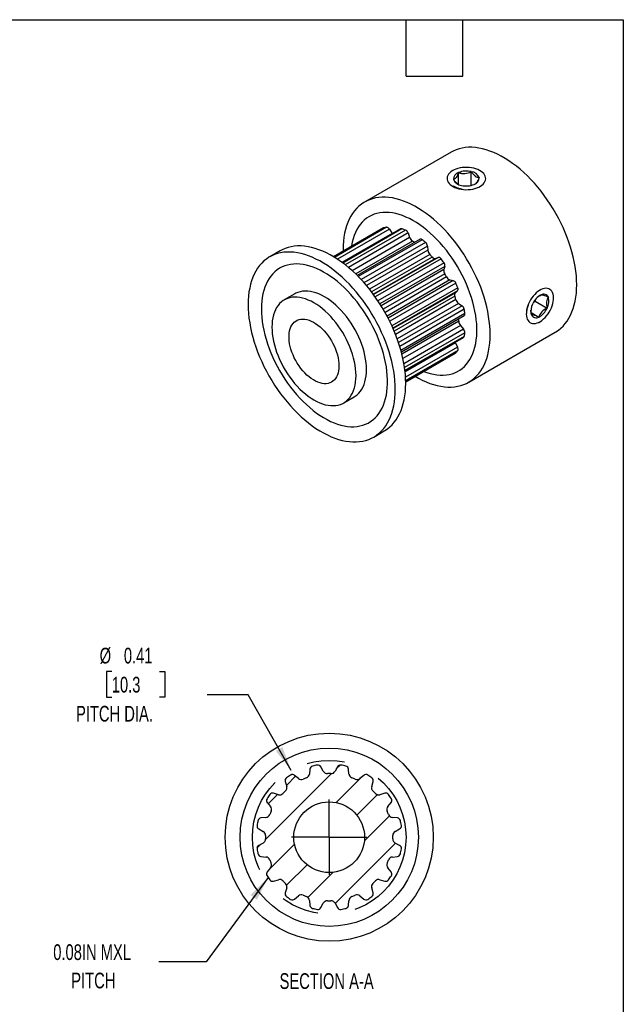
# Model space of a CAD drawing. Header units: inches. Extents: x 0.12 to 5.38, y 0.12 to 4.12.
# Tile 4 of 4: x 3.78 to 5.37, y 1.52 to 4.12. Entities that reach past the tile are written whole.
import ezdxf

# ---------------------------------------------------------------- set-up
doc = ezdxf.new("R2010")
doc.units = ezdxf.units.IN
doc.header["$LTSCALE"] = 0.5
doc.header["$MEASUREMENT"] = 0
doc.linetypes.add('CENTERX2', pattern=[0.8, 0.5, -0.1, 0.1, -0.1])
doc.layers.add('CENTER', color=40, linetype='CENTERX2')
doc.layers.add('HATCH', color=6, linetype='Continuous')
doc.layers.add('DIMENSIONS', color=140, linetype='Continuous', lineweight=25)
doc.layers.add('TEXT', color=140, linetype='Continuous', lineweight=25)
doc.styles.add('SLDTEXTSTYLE0', font='TXT', dxfattribs={"width": 0.7})
doc.dimstyles.new('SLDDIMSTYLE0', dxfattribs={"dimtxt": 0.04248, "dimasz": 0.065, "dimexe": 0, "dimexo": 0.0625, "dimgap": 0.01062, "dimtad": 0, "dimtih": 1, "dimtoh": 1, "dimrnd": 1e-09, "dimdsep": 46, "dimtxsty": 'SLDTEXTSTYLE0', "dimsah": 1, "dimcen": 0, "dimadec": 0, "dimazin": 2, "dimtfac": 1, "dimtofl": 0, "dimtmove": 0, "dimatfit": 3, "dimfxl": 0, "dimfrac": 2, "dimtolj": 1, "dimtzin": 12, "dimarcsym": 0})
doc.dimstyles.new('SLDDIMSTYLE4', dxfattribs={"dimtxt": 0.18, "dimasz": 0.065, "dimexe": 0, "dimexo": 0.0625, "dimgap": 0, "dimtad": 0, "dimtih": 1, "dimtoh": 1, "dimdec": 0, "dimrnd": 1e-09, "dimzin": 0, "dimdsep": 46, "dimtxsty": 'Standard', "dimsah": 1, "dimcen": 0.09, "dimadec": 0, "dimazin": 0, "dimtfac": 0.065, "dimtdec": 0, "dimtofl": 0, "dimtmove": 0, "dimatfit": 3, "dimfxl": 0, "dimfrac": 2, "dimtolj": 1, "dimtzin": 0, "dimarcsym": 0})

# ---------------------------------------------------------------- blocks, each defined once
blk = doc.blocks.new('_D_8')
at = {"layer": 'DIMENSIONS'}
for p, q in [((4.02, 2.3978), (4.0057, 2.3978)), ((4.0057, 2.3978), (4.0057, 2.3303)), ((4.1462, 2.3978), (4.1605, 2.3978)), ((4.1605, 2.3978), (4.1605, 2.3303)), ((4.0057, 2.3303), (4.02, 2.3303)), ((4.1605, 2.3303), (4.1462, 2.3303)), ((4.3816, 2.3361), (4.2723, 2.3361)), ((4.4954, 2.1359), (4.3816, 2.3361))]:
    blk.add_line(p, q, dxfattribs=at)
blk.add_solid([(4.4954, 2.1359), (4.472, 2.1974), (4.4546, 2.1875)], dxfattribs=at)
at = {"layer": 'DIMENSIONS', "char_height": 0.04167, "attachment_point": 1, "style": 'SLDTEXTSTYLE0'}
for s, insert in [('%%c', (3.9879, 2.461)), ('0.41', (4.0521, 2.461)), ('10.3', (4.02, 2.384)), ('PITCH DIA.', (3.9253, 2.307))]:
    blk.add_mtext(s, dxfattribs=dict(at, insert=insert))
blk = doc.blocks.new('SW_CENTERMARKSYMBOL_1')
at = {"layer": 'CENTER', "color": 0}
for q in [(0, 0.1), (-0.1, 0), (0, -0.1), (0.1, 0)]:
    blk.add_line((0, 0), q, dxfattribs=at)

msp = doc.modelspace()

# ---------------------------------------------------------------- hatches: boundary and pattern name
at = {"layer": 'HATCH'}
h = msp.add_hatch(dxfattribs=at)
h.set_pattern_fill('ANSI31', color=256, scale=0.5, style=0)
edge = h.paths.add_edge_path(flags=0)
edge.add_line((4.6114, 1.7843), (4.6177, 1.7725))
edge.add_arc((4.6257, 1.7768), 0.00906, 208, 279.2838)
edge.add_arc((4.5959, 1.959), 0.1937, 279.2838, 283.2162)
edge.add_arc((4.6381, 1.7792), 0.00906, 283.2162, 354.5)
edge.add_line((4.6471, 1.7784), (4.6484, 1.7916))
edge.add_arc((4.6602, 1.7905), 0.0118, 110.8791, 174.5, ccw=False)
edge.add_arc((4.5959, 1.959), 0.1685, 290.8791, 294.1209)
edge.add_arc((4.6696, 1.7944), 0.0118, 50.5, 114.1209, ccw=False)
edge.add_line((4.6771, 1.8035), (4.6874, 1.795))
edge.add_arc((4.6932, 1.802), 0.00906, 230.5, 301.7838)
edge.add_arc((4.5959, 1.959), 0.1937, 301.7838, 305.7162)
edge.add_arc((4.7037, 1.8091), 0.00906, 305.7162, 377)
edge.add_line((4.7124, 1.8117), (4.7085, 1.8245))
edge.add_arc((4.7198, 1.8279), 0.0118, 133.3791, 197, ccw=False)
edge.add_arc((4.5959, 1.959), 0.1685, 313.3791, 316.6209)
edge.add_arc((4.727, 1.8351), 0.0118, 73, 136.6209, ccw=False)
edge.add_line((4.7304, 1.8464), (4.7432, 1.8425))
edge.add_arc((4.7458, 1.8512), 0.00906, 253, 324.2838)
edge.add_arc((4.5959, 1.959), 0.1937, 324.2838, 328.2162)
edge.add_arc((4.7529, 1.8617), 0.00906, 328.2162, 399.5)
edge.add_line((4.7599, 1.8675), (4.7514, 1.8778))
edge.add_arc((4.7605, 1.8853), 0.0118, 155.8791, 219.5, ccw=False)
edge.add_arc((4.5959, 1.959), 0.1685, 335.8791, 339.1209)
edge.add_arc((4.7644, 1.8947), 0.0118, 95.5, 159.1209, ccw=False)
edge.add_line((4.7633, 1.9065), (4.7765, 1.9078))
edge.add_arc((4.7757, 1.9168), 0.00906, 275.5, 346.7838)
edge.add_arc((4.5959, 1.959), 0.1937, 346.7838, 350.7162)
edge.add_arc((4.7781, 1.9292), 0.00906, 350.7162, 422)
edge.add_line((4.7824, 1.9372), (4.7706, 1.9435))
edge.add_arc((4.7762, 1.9539), 0.0118, 178.3791, 242, ccw=False)
edge.add_arc((4.5959, 1.959), 0.1685, 358.3791, 361.6209)
edge.add_arc((4.7762, 1.9641), 0.0118, 118, 181.6209, ccw=False)
edge.add_line((4.7706, 1.9745), (4.7824, 1.9808))
edge.add_arc((4.7781, 1.9888), 0.00906, 298, 369.2838)
edge.add_arc((4.5959, 1.959), 0.1937, 9.2838, 13.2162)
edge.add_arc((4.7757, 2.0012), 0.00906, 13.2162, 84.5)
edge.add_line((4.7765, 2.0102), (4.7633, 2.0115))
edge.add_arc((4.7644, 2.0232), 0.0118, 200.8791, 264.5, ccw=False)
edge.add_arc((4.5959, 1.959), 0.1685, 20.8791, 24.1209)
edge.add_arc((4.7605, 2.0327), 0.0118, 140.5, 204.1209, ccw=False)
edge.add_line((4.7514, 2.0402), (4.7599, 2.0505))
edge.add_arc((4.7529, 2.0562), 0.00906, 320.5, 391.7838)
edge.add_arc((4.5959, 1.959), 0.1937, 31.7838, 35.7162)
edge.add_arc((4.7458, 2.0668), 0.00906, 35.7162, 107)
edge.add_line((4.7432, 2.0754), (4.7304, 2.0715))
edge.add_arc((4.727, 2.0828), 0.0118, 223.3791, 287, ccw=False)
edge.add_arc((4.5959, 1.959), 0.1685, 43.3791, 46.6209)
edge.add_arc((4.7198, 2.09), 0.0118, 163, 226.6209, ccw=False)
edge.add_line((4.7085, 2.0935), (4.7124, 2.1062))
edge.add_arc((4.7037, 2.1089), 0.00906, 343, 414.2838)
edge.add_arc((4.5959, 1.959), 0.1937, 54.2838, 58.2162)
edge.add_arc((4.6932, 2.1159), 0.00906, 58.2162, 129.5)
edge.add_line((4.6874, 2.1229), (4.6771, 2.1144))
edge.add_arc((4.6696, 2.1236), 0.0118, 245.8791, 309.5, ccw=False)
edge.add_arc((4.5959, 1.959), 0.1685, 65.8791, 69.1209)
edge.add_arc((4.6602, 2.1275), 0.0118, 185.5, 249.1209, ccw=False)
edge.add_line((4.6484, 2.1263), (4.6471, 2.1396))
edge.add_arc((4.6381, 2.1387), 0.00906, 5.5, 76.7838)
edge.add_arc((4.5959, 1.959), 0.1937, 76.7838, 80.7162)
edge.add_arc((4.6257, 2.1412), 0.00906, 80.7162, 152)
edge.add_line((4.6177, 2.1455), (4.6114, 2.1337))
edge.add_arc((4.601, 2.1392), 0.0118, 268.3791, 332, ccw=False)
edge.add_arc((4.5959, 1.959), 0.1685, 88.3791, 91.6209)
edge.add_arc((4.5908, 2.1392), 0.0118, 208, 271.6209, ccw=False)
edge.add_line((4.5804, 2.1337), (4.5741, 2.1455))
edge.add_arc((4.5661, 2.1412), 0.00906, 28, 99.2838)
edge.add_arc((4.5959, 1.959), 0.1937, 99.2838, 103.2162)
edge.add_arc((4.5537, 2.1387), 0.00906, 103.2162, 174.5)
edge.add_line((4.5447, 2.1396), (4.5434, 2.1263))
edge.add_arc((4.5316, 2.1275), 0.0118, 290.8791, 354.5, ccw=False)
edge.add_arc((4.5959, 1.959), 0.1685, 110.8791, 114.1209)
edge.add_arc((4.5222, 2.1236), 0.0118, 230.5, 294.1209, ccw=False)
edge.add_line((4.5147, 2.1144), (4.5044, 2.1229))
edge.add_arc((4.4987, 2.1159), 0.00906, 50.5, 121.7838)
edge.add_arc((4.5959, 1.959), 0.1937, 121.7838, 125.7162)
edge.add_arc((4.4881, 2.1089), 0.00906, 125.7162, 197)
edge.add_line((4.4795, 2.1062), (4.4834, 2.0935))
edge.add_arc((4.4721, 2.09), 0.0118, -46.6209, 17, ccw=False)
edge.add_arc((4.5959, 1.959), 0.1685, 133.3791, 136.6209)
edge.add_arc((4.4649, 2.0828), 0.0118, 253, 316.6209, ccw=False)
edge.add_line((4.4614, 2.0715), (4.4486, 2.0754))
edge.add_arc((4.446, 2.0668), 0.00906, 73, 144.2838)
edge.add_arc((4.5959, 1.959), 0.1937, 144.2838, 148.2162)
edge.add_arc((4.439, 2.0562), 0.00906, 148.2162, 219.5)
edge.add_line((4.432, 2.0505), (4.4405, 2.0402))
edge.add_arc((4.4313, 2.0327), 0.0118, -24.1209, 39.5, ccw=False)
edge.add_arc((4.5959, 1.959), 0.1685, 155.8791, 159.1209)
edge.add_arc((4.4274, 2.0232), 0.0118, 275.5, 339.1209, ccw=False)
edge.add_line((4.4286, 2.0115), (4.4153, 2.0102))
edge.add_arc((4.4162, 2.0012), 0.00906, 95.5, 166.7838)
edge.add_arc((4.5959, 1.959), 0.1937, 166.7838, 170.7162)
edge.add_arc((4.4137, 1.9888), 0.00906, 170.7162, 242)
edge.add_line((4.4094, 1.9808), (4.4212, 1.9745))
edge.add_arc((4.4157, 1.9641), 0.0118, -1.6209, 62, ccw=False)
edge.add_arc((4.5959, 1.959), 0.1685, 178.3791, 181.6209)
edge.add_arc((4.4157, 1.9539), 0.0118, -62, 1.6209, ccw=False)
edge.add_line((4.4212, 1.9435), (4.4094, 1.9372))
edge.add_arc((4.4137, 1.9292), 0.00906, 118, 189.2838)
edge.add_arc((4.5959, 1.959), 0.1937, 189.2838, 193.2162)
edge.add_arc((4.4162, 1.9168), 0.00906, 193.2162, 264.5)
edge.add_line((4.4153, 1.9078), (4.4286, 1.9065))
edge.add_arc((4.4274, 1.8947), 0.0118, 20.8791, 84.5, ccw=False)
edge.add_arc((4.5959, 1.959), 0.1685, 200.8791, 204.1209)
edge.add_arc((4.4313, 1.8853), 0.0118, -39.5, 24.1209, ccw=False)
edge.add_line((4.4405, 1.8778), (4.432, 1.8675))
edge.add_arc((4.439, 1.8617), 0.00906, 140.5, 211.7838)
edge.add_arc((4.5959, 1.959), 0.1937, 211.7838, 215.7162)
edge.add_arc((4.446, 1.8512), 0.00906, 215.7162, 287)
edge.add_line((4.4486, 1.8425), (4.4614, 1.8464))
edge.add_arc((4.4649, 1.8351), 0.0118, 43.3791, 107, ccw=False)
edge.add_arc((4.5959, 1.959), 0.1685, 223.3791, 226.6209)
edge.add_arc((4.4721, 1.8279), 0.0118, -17, 46.6209, ccw=False)
edge.add_line((4.4834, 1.8245), (4.4795, 1.8117))
edge.add_arc((4.4881, 1.8091), 0.00906, 163, 234.2838)
edge.add_arc((4.5959, 1.959), 0.1937, 234.2838, 238.2162)
edge.add_arc((4.4987, 1.802), 0.00906, 238.2162, 309.5)
edge.add_line((4.5044, 1.795), (4.5147, 1.8035))
edge.add_arc((4.5222, 1.7944), 0.0118, 65.8791, 129.5, ccw=False)
edge.add_arc((4.5959, 1.959), 0.1685, 245.8791, 249.1209)
edge.add_arc((4.5316, 1.7905), 0.0118, 5.5, 69.1209, ccw=False)
edge.add_line((4.5434, 1.7916), (4.5447, 1.7784))
edge.add_arc((4.5537, 1.7792), 0.00906, 185.5, 256.7838)
edge.add_arc((4.5959, 1.959), 0.1937, 256.7838, 260.7162)
edge.add_arc((4.5661, 1.7768), 0.00906, 260.7162, 332)
edge.add_line((4.5741, 1.7725), (4.5804, 1.7843))
edge.add_arc((4.5908, 1.7787), 0.0118, 88.3791, 152, ccw=False)
edge.add_arc((4.5959, 1.959), 0.1685, 268.3791, 271.6209)
edge.add_arc((4.601, 1.7787), 0.0118, 28, 91.6209, ccw=False)
edge = h.paths.add_edge_path(flags=0)
edge.add_arc((4.5959, 1.959), 0.0937, 0, 360)

# ---------------------------------------------------------------- linework, layer by layer
for p, q in [((4.919, 3.7741), (4.6898, 3.6418)), ((4.9231, 3.725), (4.9189, 3.7226)), ((4.9386, 3.6885), (4.9386, 3.7198)), ((4.9724, 3.686), (4.9724, 3.7223)), ((4.748, 3.5749), (4.6101, 3.4953)), ((4.7394, 3.573), (4.6074, 3.4969)), ((4.7402, 3.5733), (4.6076, 3.4968)), ((4.7554, 3.57), (4.6176, 3.4904)), ((4.7627, 3.5589), (4.6297, 3.4821)), ((4.7857, 3.5706), (4.6309, 3.4812)), ((4.7888, 3.5708), (4.6321, 3.4803)), ((4.798, 3.5676), (4.6384, 3.4755)), ((4.8047, 3.5599), (4.6467, 3.4687)), ((4.7554, 3.57), (4.7627, 3.5589)), ((4.7627, 3.5589), (4.7635, 3.5578)), ((4.8047, 3.5599), (4.8091, 3.5478)), ((4.8091, 3.5478), (4.6569, 3.4599)), ((4.8168, 3.5383), (4.6661, 3.4513)), ((4.8367, 3.5433), (4.6703, 3.4472)), ((4.8422, 3.5421), (4.673, 3.4444)), ((4.8514, 3.5347), (4.6809, 3.4362)), ((4.8563, 3.5253), (4.6881, 3.4282)), ((4.8563, 3.5253), (4.8573, 3.514)), ((4.4661, 3.5126), (4.4383, 3.4965)), ((4.6327, 3.5156), (4.6327, 3.5115)), ((4.8573, 3.514), (4.695, 3.4203)), ((4.8626, 3.5028), (4.7029, 3.4106)), ((4.8688, 3.4962), (4.7083, 3.4036)), ((4.8775, 3.4926), (4.7129, 3.3975)), ((4.8848, 3.4953), (4.7137, 3.3965)), ((4.8923, 3.4916), (4.7177, 3.3908)), ((4.9001, 3.481), (4.7252, 3.3801)), ((4.9025, 3.4715), (4.7303, 3.3721)), ((4.8775, 3.4926), (4.8848, 3.4953)), ((4.9025, 3.4715), (4.8997, 3.4627)), ((4.8997, 3.4627), (4.7337, 3.3668)), ((4.902, 3.4515), (4.7393, 3.3576)), ((4.9067, 3.4433), (4.744, 3.3494)), ((4.9152, 3.4358), (4.7492, 3.3399)), ((4.9243, 3.4337), (4.7521, 3.3344)), ((4.9313, 3.4269), (4.7564, 3.3259)), ((4.9152, 3.4358), (4.9243, 3.4337)), ((4.5048, 3.3986), (4.4769, 3.3825)), ((4.9366, 3.4149), (4.762, 3.3141)), ((4.9361, 3.4066), (4.7649, 3.3077)), ((4.9301, 3.4016), (4.7654, 3.3066)), ((4.9289, 3.3922), (4.7684, 3.2996)), ((4.9361, 3.4066), (4.9301, 3.4016)), ((5.1527, 3.3936), (5.1574, 3.3961)), ((4.9315, 3.3835), (4.7717, 3.2913)), ((4.9385, 3.3733), (4.7762, 3.2796)), ((4.9478, 3.3669), (4.7796, 3.2697)), ((4.9385, 3.3733), (4.9478, 3.3669)), ((5.1415, 3.3826), (5.1418, 3.3789)), ((5.1418, 3.3789), (5.1733, 3.3607)), ((4.9535, 3.358), (4.7829, 3.2595)), ((4.9553, 3.3463), (4.7861, 3.2486)), ((4.7871, 3.2448), (4.9535, 3.3409)), ((5.1308, 3.3489), (5.151, 3.3372)), ((4.9392, 3.3261), (4.7886, 3.2391)), ((4.9437, 3.3148), (4.7914, 3.2269)), ((4.9437, 3.3148), (4.952, 3.3049)), ((5.15, 3.3224), (5.1542, 3.3248)), ((4.952, 3.3049), (4.794, 3.2136)), ((4.9553, 3.2952), (4.7957, 3.2031)), ((4.9654, 3.1644), (5.1945, 3.2967)), ((4.9535, 3.2856), (4.7967, 3.1951)), ((4.7969, 3.1937), (4.9518, 3.2831)), ((4.9301, 3.269), (4.797, 3.1922)), ((4.9295, 3.2702), (4.9301, 3.269)), ((4.9301, 3.269), (4.9361, 3.2571)), ((4.9361, 3.2571), (4.7983, 3.1776)), ((4.9366, 3.2483), (4.7986, 3.1686)), ((4.9313, 3.2422), (4.7987, 3.1657)), ((4.7987, 3.1655), (4.9307, 3.2417)), ((4.7987, 3.1655), (4.9009, 3.2245)), ((4.901, 3.2246), (4.9009, 3.2245)), ((4.6344, 3.1097), (4.6622, 3.1258)), ((4.7138, 3.0192), (4.7417, 3.0353)), ((4.5447, 2.1396), (4.5434, 2.1263)), ((4.5804, 2.1337), (4.5741, 2.1455)), ((4.6177, 2.1455), (4.6114, 2.1337)), ((4.6484, 2.1263), (4.6471, 2.1396)), ((4.5147, 2.1144), (4.5044, 2.1229)), ((4.6874, 2.1229), (4.6771, 2.1144)), ((4.4795, 2.1062), (4.4834, 2.0935)), ((4.7085, 2.0935), (4.7124, 2.1062)), ((4.4614, 2.0715), (4.4486, 2.0754)), ((4.7432, 2.0754), (4.7304, 2.0715)), ((4.432, 2.0505), (4.4405, 2.0402)), ((4.7514, 2.0402), (4.7599, 2.0505)), ((4.4286, 2.0115), (4.4153, 2.0102)), ((4.7765, 2.0102), (4.7633, 2.0115)), ((4.4094, 1.9808), (4.4212, 1.9745)), ((4.7706, 1.9745), (4.7824, 1.9808)), ((4.4212, 1.9435), (4.4094, 1.9372)), ((4.7824, 1.9372), (4.7706, 1.9435)), ((4.4153, 1.9078), (4.4286, 1.9065)), ((4.7633, 1.9065), (4.7765, 1.9078)), ((4.4405, 1.8778), (4.432, 1.8675)), ((4.7599, 1.8675), (4.7514, 1.8778)), ((4.4486, 1.8425), (4.4614, 1.8464)), ((4.7304, 1.8464), (4.7432, 1.8425)), ((4.4834, 1.8245), (4.4795, 1.8117)), ((4.5044, 1.795), (4.5147, 1.8035)), ((4.6771, 1.8035), (4.6874, 1.795)), ((4.7124, 1.8117), (4.7085, 1.8245)), ((4.5434, 1.7916), (4.5447, 1.7784)), ((4.5741, 1.7725), (4.5804, 1.7843)), ((4.6114, 1.7843), (4.6177, 1.7725)), ((4.6471, 1.7784), (4.6484, 1.7916))]:
    msp.add_line(p, q)
at = {"flags": 128}
for points in [[(5.1945, 3.2967), (5.1963, 3.2978), (5.2031, 3.3023), (5.2096, 3.3075), (5.2156, 3.3133), (5.2212, 3.3197), (5.2264, 3.3266), (5.2311, 3.3341), (5.2353, 3.3422), (5.2391, 3.3507), (5.2424, 3.3598), (5.2452, 3.3693), (5.2475, 3.3792), (5.2493, 3.3896), (5.2506, 3.4003), (5.2514, 3.4114), (5.2516, 3.4229), (5.2514, 3.4346), (5.2506, 3.4466), (5.2493, 3.4588), (5.2475, 3.4713), (5.2452, 3.4839), (5.2424, 3.4966), (5.2391, 3.5095), (5.2353, 3.5224), (5.2311, 3.5354), (5.2264, 3.5483), (5.2212, 3.5612), (5.2156, 3.5741), (5.2096, 3.5868), (5.2031, 3.5994), (5.1963, 3.6119), (5.1891, 3.6241), (5.1816, 3.6361), (5.1737, 3.6478), (5.1655, 3.6593), (5.1571, 3.6704), (5.1483, 3.6811), (5.1394, 3.6915), (5.1302, 3.7014), (5.1208, 3.711), (5.1112, 3.72), (5.1015, 3.7286), (5.0917, 3.7366), (5.0818, 3.7441), (5.0718, 3.7511), (5.0618, 3.7574), (5.0517, 3.7632), (5.0417, 3.7684), (5.0317, 3.773), (5.0218, 3.7769), (5.012, 3.7802), (5.0023, 3.7829), (4.9927, 3.7849), (4.9833, 3.7862), (4.9741, 3.7869), (4.9652, 3.7869), (4.9564, 3.7862), (4.948, 3.7849), (4.9398, 3.7829), (4.9319, 3.7802), (4.9244, 3.7769), (4.919, 3.7741)], [(4.9121, 3.7155), (4.91, 3.7121), (4.9087, 3.7086), (4.9082, 3.7051), (4.9083, 3.7015), (4.9093, 3.698), (4.9109, 3.6945), (4.9133, 3.6912), (4.9163, 3.6881), (4.92, 3.6853), (4.9242, 3.6827), (4.929, 3.6804), (4.9341, 3.6784), (4.9397, 3.6769), (4.9455, 3.6757), (4.9516, 3.675), (4.9577, 3.6746), (4.9639, 3.6747), (4.97, 3.6753), (4.976, 3.6762), (4.9817, 3.6776), (4.9871, 3.6793), (4.9921, 3.6814), (4.9966, 3.6839), (5.0005, 3.6866), (5.0039, 3.6896), (5.0066, 3.6928), (5.0086, 3.6962), (5.0099, 3.6997), (5.0105, 3.7032), (5.0103, 3.7068), (5.0094, 3.7103), (5.0077, 3.7138), (5.0054, 3.7171), (5.0023, 3.7202), (4.9987, 3.7231), (4.9944, 3.7257), (4.9897, 3.7279), (4.9845, 3.7299), (4.9789, 3.7314), (4.9731, 3.7326), (4.9671, 3.7334), (4.9609, 3.7337), (4.9547, 3.7336), (4.9486, 3.7331), (4.9427, 3.7321), (4.937, 3.7307), (4.9316, 3.729), (4.9266, 3.7269), (4.9221, 3.7244), (4.9181, 3.7217), (4.9148, 3.7187), (4.9121, 3.7155)], [(4.824, 3.1801), (4.8326, 3.1752), (4.8426, 3.17), (4.8526, 3.1655), (4.8625, 3.1615), (4.8723, 3.1582), (4.882, 3.1556), (4.8916, 3.1536), (4.901, 3.1522), (4.9102, 3.1516), (4.9192, 3.1516), (4.9279, 3.1522), (4.9364, 3.1536), (4.9446, 3.1556), (4.9524, 3.1582), (4.96, 3.1615), (4.9671, 3.1655), (4.974, 3.17), (4.9804, 3.1752), (4.9864, 3.181), (4.992, 3.1874), (4.9972, 3.1943), (5.0019, 3.2018), (5.0061, 3.2099), (5.0099, 3.2184), (5.0132, 3.2275), (5.016, 3.237), (5.0183, 3.2469), (5.0201, 3.2573), (5.0214, 3.268), (5.0222, 3.2791), (5.0225, 3.2906), (5.0222, 3.3023), (5.0214, 3.3143), (5.0201, 3.3266), (5.0183, 3.339), (5.016, 3.3516), (5.0132, 3.3643), (5.0099, 3.3772), (5.0061, 3.3901), (5.0019, 3.4031), (4.9972, 3.416), (4.992, 3.4289), (4.9864, 3.4418), (4.9804, 3.4545), (4.974, 3.4671), (4.9671, 3.4796), (4.96, 3.4918), (4.9524, 3.5038), (4.9446, 3.5155), (4.9364, 3.527), (4.9279, 3.5381), (4.9192, 3.5488), (4.9102, 3.5592), (4.901, 3.5691), (4.8916, 3.5787), (4.882, 3.5877), (4.8723, 3.5963), (4.8625, 3.6043), (4.8526, 3.6118), (4.8426, 3.6188), (4.8326, 3.6251), (4.8226, 3.6309), (4.8125, 3.6361), (4.8026, 3.6407), (4.7926, 3.6446), (4.7828, 3.6479), (4.7731, 3.6506), (4.7636, 3.6526), (4.7542, 3.6539), (4.745, 3.6546), (4.736, 3.6546), (4.7273, 3.6539), (4.7188, 3.6526), (4.7106, 3.6506), (4.7028, 3.6479), (4.6952, 3.6446), (4.688, 3.6407), (4.6812, 3.6361), (4.6748, 3.6309), (4.6688, 3.6252), (4.6632, 3.6188), (4.658, 3.6118), (4.6533, 3.6043), (4.649, 3.5963), (4.6452, 3.5877), (4.6419, 3.5787), (4.6391, 3.5692), (4.6368, 3.5592), (4.635, 3.5489), (4.6337, 3.5381), (4.633, 3.527), (4.6327, 3.5156), (4.6327, 3.5156)], [(4.8465, 3.1931), (4.8547, 3.1901), (4.8637, 3.1874), (4.8726, 3.1854), (4.8814, 3.184), (4.8899, 3.1832), (4.8982, 3.1832), (4.9063, 3.1838), (4.9141, 3.1851), (4.9217, 3.187), (4.9289, 3.1896), (4.9357, 3.1928), (4.9423, 3.1967), (4.9484, 3.2012), (4.9542, 3.2063), (4.9595, 3.212), (4.9644, 3.2183), (4.9688, 3.2251), (4.9728, 3.2325), (4.9764, 3.2404), (4.9794, 3.2487), (4.982, 3.2576), (4.984, 3.2669), (4.9855, 3.2766), (4.9866, 3.2866), (4.9871, 3.297), (4.9871, 3.3077), (4.9866, 3.3188), (4.9855, 3.33), (4.984, 3.3415), (4.982, 3.3531), (4.9794, 3.3649), (4.9764, 3.3768), (4.9728, 3.3887), (4.9688, 3.4007), (4.9644, 3.4127), (4.9595, 3.4246), (4.9542, 3.4365), (4.9484, 3.4482), (4.9423, 3.4598), (4.9357, 3.4712), (4.9289, 3.4824), (4.9217, 3.4933), (4.9141, 3.5039), (4.9063, 3.5142), (4.8982, 3.5242), (4.8899, 3.5337), (4.8814, 3.5429), (4.8726, 3.5516), (4.8637, 3.5598), (4.8547, 3.5675), (4.8456, 3.5747), (4.8364, 3.5814), (4.8271, 3.5875), (4.8178, 3.593), (4.8085, 3.5979), (4.7993, 3.6022), (4.7901, 3.6058), (4.781, 3.6089), (4.7721, 3.6112), (4.7632, 3.613), (4.7546, 3.614), (4.7462, 3.6144), (4.738, 3.6141), (4.73, 3.6132), (4.7223, 3.6116), (4.7149, 3.6093), (4.7079, 3.6064), (4.7012, 3.6029), (4.6949, 3.5987), (4.6889, 3.5939), (4.6834, 3.5885), (4.6783, 3.5825), (4.6736, 3.5759), (4.6693, 3.5688), (4.6656, 3.5612), (4.6623, 3.553), (4.6595, 3.5444), (4.6572, 3.5354), (4.6554, 3.5259), (4.6552, 3.5244)], [(4.7394, 3.573), (4.7394, 3.573), (4.7402, 3.5733)], [(4.7417, 3.0353), (4.7434, 3.0363), (4.7502, 3.0409), (4.7567, 3.0461), (4.7627, 3.0519), (4.7683, 3.0582), (4.7735, 3.0652), (4.7782, 3.0727), (4.7824, 3.0807), (4.7862, 3.0893), (4.7895, 3.0983), (4.7923, 3.1078), (4.7946, 3.1178), (4.7964, 3.1281), (4.7977, 3.1389), (4.7985, 3.15), (4.7987, 3.1614), (4.7985, 3.1732), (4.7977, 3.1852), (4.7964, 3.1974), (4.7946, 3.2098), (4.7923, 3.2225), (4.7895, 3.2352), (4.7862, 3.248), (4.7824, 3.261), (4.7782, 3.2739), (4.7735, 3.2869), (4.7683, 3.2998), (4.7627, 3.3126), (4.7567, 3.3254), (4.7502, 3.338), (4.7434, 3.3504), (4.7362, 3.3627), (4.7287, 3.3747), (4.7208, 3.3864), (4.7127, 3.3978), (4.7042, 3.4089), (4.6955, 3.4197), (4.6865, 3.4301), (4.6773, 3.44), (4.6679, 3.4495), (4.6583, 3.4586), (4.6486, 3.4671), (4.6388, 3.4751), (4.6289, 3.4827), (4.6189, 3.4896), (4.6089, 3.496), (4.5989, 3.5018), (4.5888, 3.507), (4.5789, 3.5115), (4.5689, 3.5155), (4.5591, 3.5188), (4.5494, 3.5214), (4.5399, 3.5234), (4.5305, 3.5248), (4.5213, 3.5254), (4.5123, 3.5254), (4.5036, 3.5248), (4.4951, 3.5234), (4.4869, 3.5214), (4.479, 3.5188), (4.4715, 3.5155), (4.4661, 3.5126)], [(4.3812, 3.3704), (4.3814, 3.3586), (4.3822, 3.3466), (4.3835, 3.3344), (4.3853, 3.322), (4.3876, 3.3093), (4.3904, 3.2966), (4.3937, 3.2837), (4.3975, 3.2708), (4.4017, 3.2579), (4.4064, 3.2449), (4.4116, 3.232), (4.4172, 3.2192), (4.4232, 3.2064), (4.4297, 3.1938), (4.4365, 3.1814), (4.4437, 3.1691), (4.4512, 3.1571), (4.4591, 3.1454), (4.4673, 3.134), (4.4757, 3.1229), (4.4845, 3.1121), (4.4934, 3.1017), (4.5026, 3.0918), (4.512, 3.0823), (4.5216, 3.0732), (4.5313, 3.0647), (4.5411, 3.0566), (4.551, 3.0491), (4.561, 3.0422), (4.571, 3.0358), (4.5811, 3.03), (4.5911, 3.0248), (4.6011, 3.0202), (4.611, 3.0163), (4.6208, 3.013), (4.6305, 3.0104), (4.6401, 3.0084), (4.6495, 3.007), (4.6586, 3.0064), (4.6676, 3.0064), (4.6764, 3.007), (4.6848, 3.0084), (4.693, 3.0104), (4.7009, 3.013), (4.7084, 3.0163), (4.7156, 3.0202), (4.7224, 3.0248), (4.7288, 3.03), (4.7349, 3.0358), (4.7405, 3.0422), (4.7456, 3.0491), (4.7503, 3.0566), (4.7546, 3.0647), (4.7584, 3.0732), (4.7617, 3.0823), (4.7645, 3.0918), (4.7668, 3.1017), (4.7686, 3.1121), (4.7699, 3.1228), (4.7707, 3.1339), (4.7709, 3.1454), (4.7707, 3.1571), (4.7699, 3.1691), (4.7686, 3.1813), (4.7668, 3.1938), (4.7645, 3.2064), (4.7617, 3.2191), (4.7584, 3.232), (4.7546, 3.2449), (4.7503, 3.2578), (4.7456, 3.2708), (4.7405, 3.2837), (4.7349, 3.2966), (4.7288, 3.3093), (4.7224, 3.3219), (4.7156, 3.3344), (4.7084, 3.3466), (4.7009, 3.3586), (4.693, 3.3703), (4.6848, 3.3818), (4.6764, 3.3929), (4.6676, 3.4036), (4.6586, 3.414), (4.6495, 3.4239), (4.6401, 3.4334), (4.6305, 3.4425), (4.6208, 3.451), (4.611, 3.4591), (4.6011, 3.4666), (4.5911, 3.4735), (4.5811, 3.4799), (4.571, 3.4857), (4.561, 3.4909), (4.551, 3.4955), (4.5411, 3.4994), (4.5313, 3.5027), (4.5216, 3.5054), (4.512, 3.5074), (4.5026, 3.5087), (4.4934, 3.5094), (4.4845, 3.5094), (4.4757, 3.5087), (4.4673, 3.5074), (4.4591, 3.5054), (4.4512, 3.5027), (4.4437, 3.4994), (4.4365, 3.4955), (4.4297, 3.4909), (4.4232, 3.4857), (4.4172, 3.4799), (4.4116, 3.4736), (4.4064, 3.4666), (4.4017, 3.4591), (4.3975, 3.4511), (4.3937, 3.4425), (4.3904, 3.4335), (4.3876, 3.424), (4.3853, 3.414), (4.3835, 3.4036), (4.3822, 3.3929), (4.3814, 3.3818), (4.3812, 3.3704)], [(4.4165, 3.3586), (4.4167, 3.3477), (4.4175, 3.3366), (4.4188, 3.3252), (4.4206, 3.3137), (4.4229, 3.302), (4.4257, 3.2901), (4.429, 3.2782), (4.4327, 3.2662), (4.4369, 3.2542), (4.4416, 3.2423), (4.4467, 3.2304), (4.4523, 3.2186), (4.4582, 3.2069), (4.4646, 3.1954), (4.4713, 3.1841), (4.4783, 3.173), (4.4857, 3.1623), (4.4934, 3.1518), (4.5013, 3.1417), (4.5095, 3.1319), (4.518, 3.1226), (4.5266, 3.1137), (4.5354, 3.1052), (4.5444, 3.0972), (4.5535, 3.0898), (4.5627, 3.0828), (4.5719, 3.0764), (4.5812, 3.0706), (4.5905, 3.0654), (4.5997, 3.0608), (4.6089, 3.0568), (4.6181, 3.0535), (4.6271, 3.0508), (4.636, 3.0488), (4.6447, 3.0474), (4.6533, 3.0466), (4.6616, 3.0466), (4.6697, 3.0472), (4.6775, 3.0485), (4.685, 3.0504), (4.6922, 3.053), (4.6991, 3.0562), (4.7056, 3.0601), (4.7118, 3.0646), (4.7175, 3.0697), (4.7229, 3.0754), (4.7278, 3.0817), (4.7322, 3.0885), (4.7362, 3.0959), (4.7397, 3.1038), (4.7428, 3.1121), (4.7453, 3.121), (4.7474, 3.1303), (4.7489, 3.1399), (4.7499, 3.15), (4.7505, 3.1604), (4.7505, 3.1711), (4.7499, 3.1821), (4.7489, 3.1934), (4.7474, 3.2049), (4.7453, 3.2165), (4.7428, 3.2283), (4.7397, 3.2402), (4.7362, 3.2521), (4.7322, 3.2641), (4.7278, 3.2761), (4.7229, 3.288), (4.7175, 3.2999), (4.7118, 3.3116), (4.7056, 3.3232), (4.6991, 3.3346), (4.6922, 3.3458), (4.685, 3.3567), (4.6775, 3.3673), (4.6697, 3.3776), (4.6616, 3.3876), (4.6533, 3.3971), (4.6447, 3.4063), (4.636, 3.415), (4.6271, 3.4232), (4.6181, 3.4309), (4.6089, 3.4381), (4.5997, 3.4448), (4.5905, 3.4509), (4.5812, 3.4564), (4.5719, 3.4613), (4.5627, 3.4656), (4.5535, 3.4692), (4.5444, 3.4723), (4.5354, 3.4746), (4.5266, 3.4764), (4.518, 3.4774), (4.5095, 3.4778), (4.5013, 3.4775), (4.4934, 3.4766), (4.4857, 3.475), (4.4783, 3.4727), (4.4713, 3.4698), (4.4646, 3.4663), (4.4582, 3.4621), (4.4523, 3.4573), (4.4467, 3.4519), (4.4416, 3.4459), (4.4369, 3.4393), (4.4327, 3.4322), (4.429, 3.4246), (4.4257, 3.4164), (4.4229, 3.4078), (4.4206, 3.3988), (4.4188, 3.3893), (4.4175, 3.3794), (4.4167, 3.3692), (4.4165, 3.3586)], [(4.6622, 3.1258), (4.6649, 3.1274), (4.6699, 3.1312), (4.6745, 3.1355), (4.6786, 3.1404), (4.6824, 3.1459), (4.6856, 3.152), (4.6884, 3.1585), (4.6907, 3.1656), (4.6925, 3.1731), (4.6938, 3.181), (4.6946, 3.1893), (4.6949, 3.1979), (4.6946, 3.2068), (4.6938, 3.216), (4.6925, 3.2254), (4.6907, 3.235), (4.6884, 3.2447), (4.6856, 3.2544), (4.6824, 3.2643), (4.6786, 3.2741), (4.6745, 3.2838), (4.6699, 3.2935), (4.6649, 3.303), (4.6595, 3.3123), (4.6538, 3.3213), (4.6477, 3.3302), (4.6414, 3.3386), (4.6347, 3.3468), (4.6279, 3.3545), (4.6208, 3.3618), (4.6135, 3.3686), (4.6062, 3.375), (4.5987, 3.3808), (4.5911, 3.3861), (4.5835, 3.3908), (4.5759, 3.3948), (4.5683, 3.3983), (4.5608, 3.4011), (4.5535, 3.4033), (4.5462, 3.4049), (4.5391, 3.4057), (4.5323, 3.4059), (4.5256, 3.4054), (4.5193, 3.4043), (4.5132, 3.4025), (4.5075, 3.4), (4.5048, 3.3986)], [(5.1404, 3.3973), (5.1364, 3.3928), (5.1328, 3.3879), (5.1294, 3.3828), (5.1264, 3.3774), (5.1238, 3.3718), (5.1217, 3.3662), (5.12, 3.3606), (5.1188, 3.355), (5.1182, 3.3496), (5.118, 3.3445), (5.1184, 3.3397), (5.1193, 3.3353), (5.1207, 3.3314), (5.1227, 3.3279), (5.125, 3.3251), (5.1278, 3.3228), (5.131, 3.3212), (5.1345, 3.3202), (5.1383, 3.3199), (5.1424, 3.3203), (5.1466, 3.3214), (5.1509, 3.3231), (5.1553, 3.3255), (5.1596, 3.3284), (5.1639, 3.332), (5.168, 3.336), (5.1719, 3.3405), (5.1756, 3.3453), (5.179, 3.3505), (5.182, 3.3559), (5.1846, 3.3614), (5.1867, 3.3671), (5.1884, 3.3727), (5.1896, 3.3782), (5.1902, 3.3836), (5.1904, 3.3887), (5.19, 3.3935), (5.1891, 3.3979), (5.1876, 3.4019), (5.1857, 3.4053), (5.1834, 3.4082), (5.1806, 3.4105), (5.1774, 3.4121), (5.1739, 3.4131), (5.1701, 3.4134), (5.166, 3.413), (5.1618, 3.4119), (5.1575, 3.4102), (5.1531, 3.4078), (5.1488, 3.4048), (5.1445, 3.4013), (5.1404, 3.3973)], [(4.4443, 3.3104), (4.4446, 3.3015), (4.4453, 3.2923), (4.4466, 3.2829), (4.4484, 3.2733), (4.4507, 3.2636), (4.4535, 3.2538), (4.4568, 3.244), (4.4605, 3.2342), (4.4647, 3.2245), (4.4693, 3.2148), (4.4743, 3.2053), (4.4797, 3.196), (4.4854, 3.1869), (4.4914, 3.1781), (4.4978, 3.1696), (4.5044, 3.1615), (4.5113, 3.1538), (4.5184, 3.1465), (4.5256, 3.1396), (4.533, 3.1333), (4.5405, 3.1275), (4.5481, 3.1222), (4.5557, 3.1175), (4.5633, 3.1134), (4.5708, 3.11), (4.5783, 3.1071), (4.5857, 3.1049), (4.5929, 3.1034), (4.6, 3.1025), (4.6069, 3.1024), (4.6135, 3.1028), (4.6199, 3.104), (4.6259, 3.1058), (4.6317, 3.1082), (4.637, 3.1113), (4.642, 3.1151), (4.6466, 3.1194), (4.6508, 3.1244), (4.6545, 3.1299), (4.6578, 3.1359), (4.6606, 3.1425), (4.6629, 3.1495), (4.6647, 3.157), (4.666, 3.1649), (4.6668, 3.1732), (4.667, 3.1818), (4.6668, 3.1907), (4.666, 3.1999), (4.6647, 3.2093), (4.6629, 3.2189), (4.6606, 3.2286), (4.6578, 3.2384), (4.6545, 3.2482), (4.6508, 3.258), (4.6466, 3.2677), (4.642, 3.2774), (4.637, 3.2869), (4.6317, 3.2962), (4.6259, 3.3053), (4.6199, 3.3141), (4.6135, 3.3226), (4.6069, 3.3307), (4.6, 3.3384), (4.5929, 3.3457), (4.5857, 3.3526), (4.5783, 3.3589), (4.5708, 3.3647), (4.5633, 3.37), (4.5557, 3.3747), (4.5481, 3.3788), (4.5405, 3.3822), (4.533, 3.3851), (4.5256, 3.3873), (4.5184, 3.3888), (4.5113, 3.3897), (4.5044, 3.3898), (4.4978, 3.3894), (4.4914, 3.3882), (4.4854, 3.3864), (4.4797, 3.384), (4.4743, 3.3808), (4.4693, 3.3771), (4.4647, 3.3728), (4.4605, 3.3678), (4.4568, 3.3623), (4.4535, 3.3563), (4.4507, 3.3497), (4.4484, 3.3427), (4.4466, 3.3352), (4.4453, 3.3273), (4.4446, 3.319), (4.4443, 3.3104)], [(4.6219, 3.2078), (4.6217, 3.2012), (4.6209, 3.195), (4.6196, 3.1891), (4.6178, 3.1837), (4.6155, 3.1788), (4.6128, 3.1744), (4.6096, 3.1705), (4.606, 3.1673), (4.602, 3.1647), (4.5976, 3.1627), (4.5929, 3.1613), (4.5879, 3.1606), (4.5827, 3.1606), (4.5772, 3.1613), (4.5716, 3.1626), (4.5659, 3.1646), (4.5601, 3.1672), (4.5542, 3.1705), (4.5483, 3.1743), (4.5426, 3.1787), (4.5369, 3.1836), (4.5313, 3.189), (4.526, 3.1948), (4.5209, 3.2011), (4.516, 3.2077), (4.5115, 3.2146), (4.5073, 3.2218), (4.5035, 3.2291), (4.5001, 3.2366), (4.4971, 3.2441), (4.4946, 3.2517), (4.4926, 3.2592), (4.491, 3.2666), (4.49, 3.2739), (4.4895, 3.2809), (4.4895, 3.2877), (4.49, 3.2941), (4.491, 3.3002), (4.4926, 3.3058), (4.4946, 3.311), (4.4971, 3.3157), (4.5001, 3.3198), (4.5035, 3.3234), (4.5073, 3.3263), (4.5115, 3.3286), (4.516, 3.3303), (4.5209, 3.3313), (4.526, 3.3316), (4.5313, 3.3313), (4.5369, 3.3303), (4.5426, 3.3287), (4.5483, 3.3264), (4.5542, 3.3234), (4.5601, 3.3199), (4.5659, 3.3158), (4.5716, 3.3111), (4.5772, 3.306), (4.5827, 3.3003), (4.5879, 3.2943), (4.5929, 3.2878), (4.5976, 3.2811), (4.602, 3.274), (4.606, 3.2668), (4.6096, 3.2594), (4.6128, 3.2519), (4.6155, 3.2443), (4.6178, 3.2367), (4.6196, 3.2293), (4.6209, 3.2219), (4.6217, 3.2148), (4.6219, 3.2078)], [(4.9313, 3.2422), (4.9307, 3.2417), (4.9307, 3.2417)]]:
    msp.add_lwpolyline(points, dxfattribs=at)
for radius in [0.2756, 0.2362, 0.0937]:
    msp.add_circle((4.5959, 1.959), radius)
for centre, radius, start, end in [((4.943, 3.7028), 0.0175, 104.5455, 183.9959), ((4.9594, 3.6688), 0.0551, 76.388, 112.244), ((4.9694, 3.6968), 0.0257, 22.6158, 83.3704), ((4.9757, 3.7055), 0.0175, 284.5455, 3.9959), ((4.9492, 3.7115), 0.0257, 202.6158, 263.3704), ((4.9592, 3.7395), 0.0551, 256.388, 292.244), ((4.7578, 3.5034), 0.0721, 97.8315, 104.1596), ((4.7475, 3.566), 0.00893, 26.8671, 86.6702), ((4.7875, 3.5673), 0.00377, 69.7163, 117.7899), ((4.7499, 3.4439), 0.1328, 68.727, 72.939), ((4.7923, 3.5558), 0.0131, 18.1736, 63.871), ((4.8262, 3.5536), 0.018, 198.9561, 238.4041), ((4.7411, 3.3994), 0.1581, 59.0507, 61.4099), ((4.8386, 3.5384), 0.00522, 45.4766, 111.3209), ((4.6978, 3.3537), 0.2374, 49.6674, 52.5266), ((4.842, 3.5237), 0.0145, 6.4383, 49.102), ((4.8761, 3.5161), 0.0189, 186.4594, 224.6254), ((4.6842, 3.3275), 0.2501, 42.4132, 44.4877), ((4.8761, 3.5013), 0.00885, 214.7932, 279.5084), ((4.8858, 3.4879), 0.00744, 29.4415, 97.4823), ((4.637, 3.2942), 0.3227, 35.3867, 37.7166), ((4.8908, 3.4736), 0.0118, 349.5064, 38.564), ((4.9141, 3.4598), 0.0147, 168.7212, 214.1452), ((4.6517, 3.3015), 0.2918, 29.064, 30.936), ((4.92, 3.4497), 0.0147, 205.8534, 251.2824), ((4.9203, 3.4226), 0.0118, 21.4344, 70.4969), ((4.6379, 3.2925), 0.3227, 22.2836, 24.6133), ((4.9369, 3.396), 0.00885, 140.501, 205.2052), ((4.6904, 3.3166), 0.2501, 15.5129, 17.5873), ((4.9301, 3.4111), 0.00744, 322.5265, 30.5563), ((5.1791, 3.3532), 0.0481, 116.8382, 156.1947), ((5.1642, 3.3844), 0.0135, 25.0387, 120.4674), ((4.9497, 3.3886), 0.0189, 195.3741, 233.5412), ((4.9392, 3.3552), 0.0145, 10.8977, 53.562), ((5.1673, 3.3542), 0.037, 150.3026, 197.4069), ((5.1411, 3.379), 0.037, 330.3026, 17.4069), ((4.7199, 3.3154), 0.2374, 7.475, 10.3338), ((4.9506, 3.3448), 0.00488, 306.0263, 17.1768), ((5.1442, 3.3489), 0.0135, 205.0387, 300.4674), ((5.1293, 3.3801), 0.0481, 296.8382, 336.1947), ((4.7817, 3.33), 0.1576, 358.5889, 0.9579), ((4.9573, 3.3266), 0.018, 181.5973, 221.043), ((4.9422, 3.2961), 0.0131, 356.131, 41.8252), ((4.824, 3.3154), 0.1328, 347.066, 351.2772), ((4.9498, 3.2863), 0.00377, 302.2072, 350.2899), ((4.8796, 3.2925), 0.0721, 315.8503, 322.1777), ((4.9286, 3.2523), 0.00893, 333.3363, 33.1307), ((4.5537, 2.1387), 0.00906, 103.2162, 174.5), ((4.5959, 1.959), 0.1937, 99.2838, 103.2162), ((4.5661, 2.1412), 0.00906, 28, 99.2838), ((4.6257, 2.1412), 0.00906, 80.7162, 152), ((4.5959, 1.959), 0.1937, 76.7838, 80.7162), ((4.6381, 2.1387), 0.00906, 5.5, 76.7838), ((4.4881, 2.1089), 0.00906, 125.7162, 197), ((4.5959, 1.959), 0.1937, 121.7838, 125.7162), ((4.4987, 2.1159), 0.00906, 50.5, 121.7838), ((4.5222, 2.1236), 0.0118, 230.5, 294.1209), ((4.5959, 1.959), 0.1685, 110.8791, 114.1209), ((4.5316, 2.1275), 0.0118, 290.8791, 354.5), ((4.5908, 2.1392), 0.0118, 208, 271.6209), ((4.5959, 1.959), 0.1685, 88.3791, 91.6209), ((4.601, 2.1392), 0.0118, 268.3791, 332), ((4.6602, 2.1275), 0.0118, 185.5, 249.1209), ((4.5959, 1.959), 0.1685, 65.8791, 69.1209), ((4.6696, 2.1236), 0.0118, 245.8791, 309.5), ((4.6932, 2.1159), 0.00906, 58.2162, 129.5), ((4.5959, 1.959), 0.1937, 54.2838, 58.2162), ((4.7037, 2.1089), 0.00906, 343, 54.2838), ((4.4721, 2.09), 0.0118, 313.3791, 17), ((4.7198, 2.09), 0.0118, 163, 226.6209), ((4.439, 2.0562), 0.00906, 148.2162, 219.5), ((4.5959, 1.959), 0.1937, 144.2838, 148.2162), ((4.446, 2.0668), 0.00906, 73, 144.2838), ((4.4649, 2.0828), 0.0118, 253, 316.6209), ((4.5959, 1.959), 0.1685, 133.3791, 136.6209), ((4.5959, 1.959), 0.1685, 43.3791, 46.6209), ((4.727, 2.0828), 0.0118, 223.3791, 287), ((4.7458, 2.0668), 0.00906, 35.7162, 107), ((4.5959, 1.959), 0.1937, 31.7838, 35.7162), ((4.7529, 2.0562), 0.00906, 320.5, 31.7838), ((4.4313, 2.0327), 0.0118, 335.8791, 39.5), ((4.7605, 2.0327), 0.0118, 140.5, 204.1209), ((4.4162, 2.0012), 0.00906, 95.5, 166.7838), ((4.4274, 2.0232), 0.0118, 275.5, 339.1209), ((4.5959, 1.959), 0.1685, 155.8791, 159.1209), ((4.5959, 1.959), 0.1685, 20.8791, 24.1209), ((4.7644, 2.0232), 0.0118, 200.8791, 264.5), ((4.7757, 2.0012), 0.00906, 13.2162, 84.5), ((4.4137, 1.9888), 0.00906, 170.7162, 242), ((4.5959, 1.959), 0.1937, 166.7838, 170.7162), ((4.7781, 1.9888), 0.00906, 298, 9.2838), ((4.5959, 1.959), 0.1937, 9.2838, 13.2162), ((4.4157, 1.9641), 0.0118, 358.3791, 62), ((4.5959, 1.959), 0.1685, 178.3791, 181.6209), ((4.7762, 1.9641), 0.0118, 118, 181.6209), ((4.5959, 1.959), 0.1685, 358.3791, 1.6209), ((4.4137, 1.9292), 0.00906, 118, 189.2838), ((4.4157, 1.9539), 0.0118, 298, 1.6209), ((4.7762, 1.9539), 0.0118, 178.3791, 242), ((4.7781, 1.9292), 0.00906, 350.7162, 62), ((4.5959, 1.959), 0.1937, 189.2838, 193.2162), ((4.4162, 1.9168), 0.00906, 193.2162, 264.5), ((4.4274, 1.8947), 0.0118, 20.8791, 84.5), ((4.7644, 1.8947), 0.0118, 95.5, 159.1209), ((4.7757, 1.9168), 0.00906, 275.5, 346.7838), ((4.5959, 1.959), 0.1937, 346.7838, 350.7162), ((4.5959, 1.959), 0.1685, 200.8791, 204.1209), ((4.4313, 1.8853), 0.0118, 320.5, 24.1209), ((4.7605, 1.8853), 0.0118, 155.8791, 219.5), ((4.5959, 1.959), 0.1685, 335.8791, 339.1209), ((4.439, 1.8617), 0.00906, 140.5, 211.7838), ((4.5959, 1.959), 0.1937, 211.7838, 215.7162), ((4.5959, 1.959), 0.1937, 324.2838, 328.2162), ((4.7529, 1.8617), 0.00906, 328.2162, 39.5), ((4.446, 1.8512), 0.00906, 215.7162, 287), ((4.4649, 1.8351), 0.0118, 43.3791, 107), ((4.5959, 1.959), 0.1685, 223.3791, 226.6209), ((4.4721, 1.8279), 0.0118, 343, 46.6209), ((4.7198, 1.8279), 0.0118, 133.3791, 197), ((4.5959, 1.959), 0.1685, 313.3791, 316.6209), ((4.727, 1.8351), 0.0118, 73, 136.6209), ((4.7458, 1.8512), 0.00906, 253, 324.2838), ((4.4881, 1.8091), 0.00906, 163, 234.2838), ((4.5959, 1.959), 0.1937, 234.2838, 238.2162), ((4.5222, 1.7944), 0.0118, 65.8791, 129.5), ((4.5959, 1.959), 0.1685, 245.8791, 249.1209), ((4.5316, 1.7905), 0.0118, 5.5, 69.1209), ((4.6602, 1.7905), 0.0118, 110.8791, 174.5), ((4.5959, 1.959), 0.1685, 290.8791, 294.1209), ((4.6696, 1.7944), 0.0118, 50.5, 114.1209), ((4.5959, 1.959), 0.1937, 301.7838, 305.7162), ((4.7037, 1.8091), 0.00906, 305.7162, 17), ((4.4987, 1.802), 0.00906, 238.2162, 309.5), ((4.5537, 1.7792), 0.00906, 185.5, 256.7838), ((4.5908, 1.7787), 0.0118, 88.3791, 152), ((4.5959, 1.959), 0.1685, 268.3791, 271.6209), ((4.601, 1.7787), 0.0118, 28, 91.6209), ((4.6381, 1.7792), 0.00906, 283.2162, 354.5), ((4.6932, 1.802), 0.00906, 230.5, 301.7838), ((4.5959, 1.959), 0.1937, 256.7838, 260.7162), ((4.5661, 1.7768), 0.00906, 260.7162, 332), ((4.6257, 1.7768), 0.00906, 208, 279.2838), ((4.5959, 1.959), 0.1937, 279.2838, 283.2162)]:
    msp.add_arc(centre, radius, start, end)
for points, knots in [([(4.9386, 3.7198), (4.9366, 3.7148), (4.9344, 3.7102), (4.9297, 3.7038), (4.9275, 3.7023), (4.9255, 3.7016)], [0, 0, 0, 0, 0.5, 0.5, 1, 1, 1, 1]), ([(4.9386, 3.7198), (4.9412, 3.7189), (4.9439, 3.7182), (4.9495, 3.7173), (4.9525, 3.7171), (4.9613, 3.7178), (4.9671, 3.7197), (4.9724, 3.7223)], [0, 0, 0, 0, 0.25, 0.25, 0.5, 0.5, 1, 1, 1, 1]), ([(4.9724, 3.7223), (4.974, 3.72), (4.9757, 3.7179), (4.9791, 3.7139), (4.9809, 3.7122), (4.9863, 3.7081), (4.9899, 3.707), (4.9931, 3.7067)], [0, 0, 0, 0, 0.25, 0.25, 0.5, 0.5, 1, 1, 1, 1]), ([(4.9931, 3.7067), (4.9925, 3.7052), (4.9912, 3.702), (4.989, 3.6977), (4.9867, 3.6939), (4.9845, 3.6913), (4.9829, 3.6898), (4.9821, 3.6895), (4.9819, 3.6894)], [0, 0, 0, 0, 0.1788221, 0.3785398, 0.5778115, 0.7695758, 0.9617029, 1, 1, 1, 1]), ([(4.9488, 3.6754), (4.947, 3.6758), (4.9426, 3.6766), (4.9359, 3.6788), (4.9294, 3.6814), (4.926, 3.6833), (4.9246, 3.6841)], [0, 0, 0, 0, 0.192867, 0.490454, 0.788021, 1, 1, 1, 1]), ([(4.9383, 3.6886), (4.9379, 3.6888), (4.9365, 3.6894), (4.9338, 3.6917), (4.9298, 3.6957), (4.9271, 3.6994), (4.9255, 3.7016)], [0, 0, 0, 0, 0.082662, 0.334249, 0.594246, 1, 1, 1, 1]), ([(5.1574, 3.3961), (5.1579, 3.3961), (5.1586, 3.3961), (5.1607, 3.3958), (5.162, 3.3955), (5.167, 3.3939), (5.1716, 3.3922), (5.1765, 3.3901)], [0, 0, 0, 0, 0.25, 0.25, 0.5, 0.5, 1, 1, 1, 1]), ([(5.1195, 3.3466), (5.1195, 3.3472), (5.1193, 3.35), (5.1199, 3.3556), (5.1214, 3.3631), (5.1226, 3.3683), (5.1236, 3.3708), (5.1236, 3.3708)], [0, 0, 0, 0, 0.085012, 0.390932, 0.694697, 0.998483, 1, 1, 1, 1]), ([(5.1418, 3.3789), (5.1409, 3.3783), (5.139, 3.3771), (5.1373, 3.3756), (5.1363, 3.3749)], [0, 0, 0, 0, 0.460829, 1, 1, 1, 1]), ([(5.1765, 3.3901), (5.1753, 3.3884), (5.1742, 3.3865), (5.1726, 3.3823), (5.1719, 3.3799), (5.1711, 3.3722), (5.1719, 3.3664), (5.1733, 3.3607)], [0, 0, 0, 0, 0.25, 0.25, 0.5, 0.5, 1, 1, 1, 1]), ([(5.1319, 3.3431), (5.1313, 3.3456), (5.1304, 3.3498), (5.1303, 3.3537), (5.1302, 3.3553)], [0, 0, 0, 0, 0.59343, 1, 1, 1, 1]), ([(5.151, 3.3372), (5.1486, 3.3382), (5.1463, 3.3391), (5.142, 3.3408), (5.1399, 3.3415), (5.1349, 3.3431), (5.133, 3.3433), (5.1319, 3.3431)], [0, 0, 0, 0, 0.25, 0.25, 0.5, 0.5, 1, 1, 1, 1]), ([(5.1733, 3.3607), (5.168, 3.3581), (5.1629, 3.3549), (5.155, 3.3467), (5.1526, 3.3419), (5.151, 3.3372)], [0, 0, 0, 0, 0.5, 0.5, 1, 1, 1, 1])]:
    msp.add_open_spline(points, degree=3, knots=knots)
at = {"layer": 'CENTER', "linetype": 'CENTERX2'}
msp.add_circle((4.5959, 1.959), 0.2035, dxfattribs=at)
at = {"layer": 'TEXT'}
for p, q in [((0.125, 4.125), (5.375, 4.125)), ((4.8, 3.975), (4.8, 4.125)), ((4.95, 3.975), (4.95, 4.125)), ((5.375, 4.125), (5.375, 0.125)), ((4.8, 3.975), (4.95, 3.975))]:
    msp.add_line(p, q, dxfattribs=at)

# ---------------------------------------------------------------- block references
at = {"layer": 'CENTER'}
msp.add_blockref('SW_CENTERMARKSYMBOL_1', (4.5959, 1.959), dxfattribs=at)

# ---------------------------------------------------------------- texts
at = {"layer": 'TEXT', "attachment_point": 2, "style": 'SLDTEXTSTYLE0'}
for s, insert, char_height in [('0.08IN MXL', (3.968, 1.6753), 0.04167), ('PITCH', (3.9712, 1.6001), 0.04167), ('SECTION A-A', (4.5891, 1.5986), 0.041667)]:
    msp.add_mtext(s, dxfattribs=dict(at, insert=insert, char_height=char_height))

# ---------------------------------------------------------------- dimensions: what is measured, and where the dimension line sits
at = {"layer": 'DIMENSIONS'}
dim = msp.add_diameter_dim_2p(p1=(4.6964, 1.782), p2=(4.4954, 2.1359), text='<>\\PPITCH DIA.', dimstyle='SLDDIMSTYLE0', dxfattribs=at)
dim.commit()
dim.dimension.update_dxf_attribs({"geometry": '_D_8', "text_midpoint": (4.0831, 2.3581), "dimtype": 163})

# ---------------------------------------------------------------- leaders
at = {"layer": 'TEXT'}
msp.add_leader([(4.4344, 1.852), (4.27, 1.6291), (4.145, 1.6291)], dimstyle='SLDDIMSTYLE4', dxfattribs=at)

doc.saveas('drawing.dxf')
